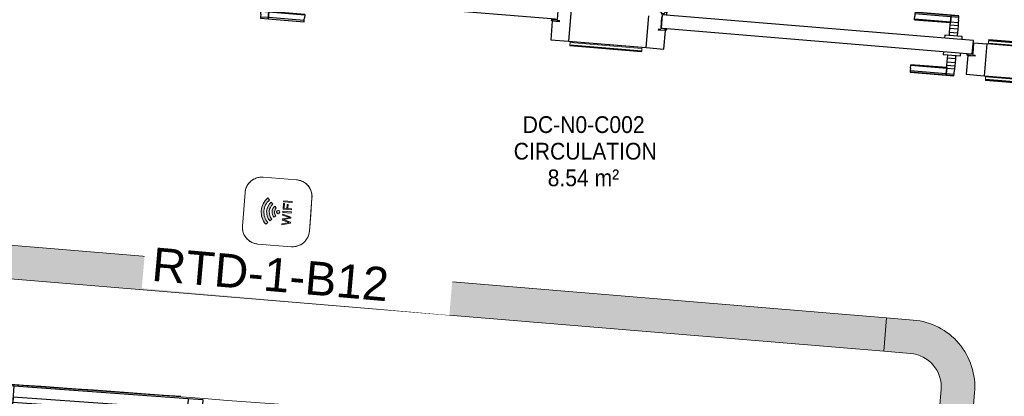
# Model space of a CAD drawing. Header units: millimetres. Extents: x -2845 to 74565, y -36590 to 13748.
# Tile 43 of 82: x 41041 to 43974, y -20704 to -19581. Entities that reach past the tile are written whole.
import ezdxf

# ---------------------------------------------------------------- set-up
doc = ezdxf.new("R2010")
doc.units = ezdxf.units.MM
for name, color, linetype, lineweight in [('A-DETL-GENF', 7, 'Continuous', 18), ('A-DOOR', 7, 'Continuous', 25), ('A-FLOR', 7, 'Continuous', 25), ('A-FLOR-HRAL', 7, 'Continuous', 18), ('A-GLAZ', 7, 'Continuous', 25), ('A-WALL', 7, 'Continuous', 25), ('CHEMIN DE CABLE ELE', 7, 'Continuous', 18), ('ESPACE', 7, 'Continuous', 30), ('INSTAL ELECTRIQUE', 7, 'Continuous', 18), ('Q-SPCQ', 7, 'Continuous', 18)]:
    doc.layers.add(name, color=color, linetype=linetype, lineweight=lineweight)
doc.styles.add('Arial', font='arial.ttf', dxfattribs={"height": 100})
doc.styles.add('Arial_3', font='arial.ttf', dxfattribs={"width": 0.9, "height": 50})

# ---------------------------------------------------------------- blocks, each defined once
blk = doc.blocks.new('PRT_SIMPLE_HUI_58x68x48 - PRT_BOIS_1V_930x2040x40-V2-2021_015_1111_DCE_1_50_N0 FINI_CFA_DIS')
at = {"layer": 'A-DETL-GENF', "lineweight": 25}
h = blk.add_hatch(color=256, dxfattribs=at)
h.paths.add_polyline_path([(-483.8, -9.7), (-485.1, -11.7), (-496.1, -13.2), (-500.5, -13.6), (-500.5, -14.5), (-495.9, -14.5), (-483.8, -12.8), (-483.8, -10.5)])
h.paths.add_polyline_path([(-508.5, -8), (-508.5, -11.5), (-502, -11.5), (-502.1, -10.2), (-505.2, -10.2), (-505.2, -9.3), (-488.4, -9.4), (-485.1, -10.6), (-483.8, -9.7), (-489.6, -8), (-505.4, -8)])
h = blk.add_hatch(color=256, dxfattribs=at)
h.paths.add_polyline_path([(413.8, -9.7), (413.8, -12.8), (426.2, -14.5), (430.5, -14.1), (430.4, -13.2), (425.9, -13.2), (415.1, -11.7), (414.4, -10.7)])
h.paths.add_polyline_path([(418.5, -8), (413.8, -9.7), (415.1, -10.6), (418.7, -9.3), (435.2, -9.3), (435.2, -10.2), (432, -10.5), (432, -11.5), (438.5, -11.5), (438.5, -8), (418.6, -8)])
at = {"layer": 'A-DETL-GENF'}
for p, q in [((-488.5, -8), (-508.5, -8)), ((-508.5, -8), (-508.5, -11.5)), ((-508.5, -11.5), (-502, -11.5)), ((-505.2, -10.2), (-505.2, -9.3)), ((-505.2, -9.3), (-488.7, -9.3)), ((-502, -10.2), (-505.2, -10.2)), ((-502, -11.5), (-502, -10.2)), ((-496.1, -13.2), (-500.5, -13.2)), ((-500.5, -13.2), (-500.5, -14.5)), ((-500.5, -14.5), (-496, -14.5)), ((-485.1, -11.7), (-496.1, -13.2)), ((-496, -14.5), (-483.8, -12.8)), ((-488.7, -9.3), (-485.1, -10.6)), ((-483.8, -9.7), (-488.5, -8)), ((-485.1, -10.6), (-485.1, -11.7)), ((-483.8, -12.8), (-483.8, -9.7)), ((418.5, -8), (413.8, -9.7)), ((413.8, -9.7), (413.8, -12.8)), ((413.8, -12.8), (426, -14.5)), ((415.1, -10.6), (418.7, -9.3)), ((415.1, -11.7), (415.1, -10.6)), ((426.1, -13.2), (415.1, -11.7)), ((438.5, -8), (418.5, -8)), ((418.7, -9.3), (435.2, -9.3)), ((426, -14.5), (430.5, -14.5)), ((430.5, -13.2), (426.1, -13.2)), ((430.5, -14.5), (430.5, -13.2)), ((435.2, -10.2), (432, -10.2)), ((432, -10.2), (432, -11.5)), ((432, -11.5), (438.5, -11.5)), ((435.2, -9.3), (435.2, -10.2)), ((438.5, -11.5), (438.5, -8))]:
    blk.add_line(p, q, dxfattribs=at)
at = {"layer": 'A-DOOR'}
for p, q in [((-427.1, 55), (-450.6, 55)), ((-450.6, 55), (-450.6, 54.5)), ((-450.6, 54.5), (-450.6, 50.4)), ((-427.1, 54.5), (-450.6, 54.5)), ((-450.6, 50.4), (-450.6, 43.3)), ((-427.1, 50.4), (-450.6, 50.4)), ((-450.6, 34), (-450.6, 43.3)), ((-450.6, 25.6), (-450.6, 34)), ((-427.1, 34), (-450.6, 34)), ((-319.6, 55), (-427.1, 55)), ((-427.1, 55), (-427.1, 54.5)), ((-427.1, 54.5), (-427.1, 55)), ((-427.1, 54.5), (-427.1, 50.4)), ((-319.6, 54.5), (-427.1, 54.5)), ((-427.1, 50.4), (-427.1, 54.5)), ((-427.1, 50.4), (-427.1, 43.3)), ((-319.6, 50.4), (-427.1, 50.4)), ((-427.1, 43.3), (-427.1, 50.4)), ((-427.1, 34), (-427.1, 43.3)), ((-427.1, 43.3), (-427.1, 34)), ((-427.1, 32.8), (-427.1, 34)), ((-319.6, 34), (-427.1, 34)), ((-427.1, 34), (-427.1, 25.6)), ((-427.1, 32.8), (-319.6, 32.8)), ((-319.6, 54.5), (-319.6, 55)), ((-319.6, 50.4), (-319.6, 54.5)), ((-319.6, 43.3), (-319.6, 50.4)), ((-319.6, 43.3), (-319.6, 34)), ((-319.6, 34), (-319.6, 32.8)), ((-450.6, 15.2), (-450.6, 25.6)), ((-427.1, 25.6), (-450.6, 25.6)), ((-450.6, 4.4), (-450.6, 15.2)), ((-427.1, 15.2), (-450.6, 15.2)), ((-450.6, -4), (-450.6, 4.4)), ((-450.6, 4.4), (-427.1, 4.4)), ((-427.1, 25.6), (-427.1, 15.2)), ((-427.1, 15.2), (-427.1, 4.4)), ((-427.1, 4.4), (-427.1, -4)), ((-499.5, -14.5), (-499.5, -54.5)), ((426, -14.5), (-496, -14.5)), ((-465.6, -5.5), (-465.6, -14.5)), ((-413.4, -5.5), (-465.6, -5.5)), ((-450.6, -4), (-450.6, -5)), ((-450.6, -5), (-427.1, -5)), ((-427.1, -5), (-427.1, -4)), ((-413.4, -14.5), (-413.4, -5.5)), ((430.5, -54.5), (430.5, -14.5)), ((-499.5, -54.5), (430.5, -54.5)), ((-465.6, -54.5), (-465.6, -63.5)), ((-413.4, -63.5), (-413.4, -54.5)), ((417, -54.5), (417, -977.5)), ((-465.6, -63.5), (-413.4, -63.5)), ((-427.1, -64), (-450.6, -64)), ((-450.6, -64), (-450.6, -65)), ((-450.6, -73.4), (-450.6, -65)), ((-450.6, -84.2), (-450.6, -73.4)), ((-427.1, -73.4), (-450.6, -73.4)), ((-450.6, -94.6), (-450.6, -84.2)), ((-450.6, -84.2), (-427.1, -84.2)), ((-427.1, -65), (-427.1, -64)), ((-427.1, -65), (-427.1, -73.4)), ((-427.1, -73.4), (-427.1, -84.2)), ((-427.1, -84.2), (-427.1, -94.6)), ((-450.6, -103), (-450.6, -94.6)), ((-450.6, -94.6), (-427.1, -94.6)), ((-450.6, -112.3), (-450.6, -103)), ((-450.6, -103), (-427.1, -103)), ((-450.6, -112.3), (-450.6, -119.4)), ((-427.1, -94.6), (-427.1, -103)), ((-427.1, -103), (-427.1, -101.8)), ((-319.6, -101.8), (-427.1, -101.8)), ((-427.1, -112.3), (-427.1, -103)), ((-427.1, -103), (-319.6, -103)), ((-427.1, -103), (-427.1, -112.3)), ((-427.1, -112.3), (-427.1, -119.4)), ((-427.1, -119.4), (-427.1, -112.3)), ((-319.6, -101.8), (-319.6, -103)), ((-319.6, -103), (-319.6, -112.3)), ((-319.6, -119.4), (-319.6, -112.3)), ((-450.6, -119.4), (-450.6, -123.5)), ((-450.6, -119.4), (-427.1, -119.4)), ((-450.6, -123.5), (-450.6, -124)), ((-450.6, -123.5), (-427.1, -123.5)), ((-450.6, -124), (-427.1, -124)), ((-427.1, -119.4), (-427.1, -123.5)), ((-427.1, -119.4), (-319.6, -119.4)), ((-427.1, -123.5), (-427.1, -119.4)), ((-427.1, -123.5), (-427.1, -124)), ((-427.1, -123.5), (-319.6, -123.5)), ((-427.1, -124), (-427.1, -123.5)), ((-427.1, -124), (-319.6, -124)), ((-319.6, -123.5), (-319.6, -119.4)), ((-319.6, -124), (-319.6, -123.5))]:
    blk.add_line(p, q, dxfattribs=at)
for radius, start, end in [(7.5, 360, 180), (9.12, 111.9887, 120), (7.5, 60, 120), (9.12, 60, 68.0113), (9.12, 155.8208, 180), (9.12, 180, 204.1792), (7.5, 180, 360), (7.5, 180, 240), (7.5, 135, 165), (9.12, 240, 248.0113), (7.5, 270, 0), (7.5, 0, 30), (9.12, 0, 24.1792)]:
    blk.add_arc((429, -65.5), radius, start, end, dxfattribs=at)
at = {"layer": 'Q-SPCQ'}
for p, q in [((430.5, -54.5), (403.5, -54.5)), ((430.5, -40.5), (430.5, -54.5))]:
    blk.add_line(p, q, dxfattribs=at)
blk = doc.blocks.new('PRT_SIMPLE_HUI_58x68x48 - PRT_BOIS_1V_930x2040x40-552385-2021_015_1111_DCE_1_50_N0 FINI_CFA_DIS')
at = {"layer": 'A-DETL-GENF', "lineweight": 25}
h = blk.add_hatch(color=256, dxfattribs=at)
h.paths.add_polyline_path([(-483.8, 9.7), (-483.8, 12.8), (-496.2, 14.5), (-500.5, 14.1), (-500.4, 13.2), (-495.9, 13.2), (-485.1, 11.7), (-484.4, 10.7)])
h.paths.add_polyline_path([(-488.5, 8), (-483.8, 9.7), (-485.1, 10.6), (-488.7, 9.3), (-505.2, 9.3), (-505.2, 10.2), (-502, 10.5), (-502, 11.5), (-508.5, 11.5), (-508.5, 8), (-488.6, 8)])
h = blk.add_hatch(color=256, dxfattribs=at)
h.paths.add_polyline_path([(413.8, 9.7), (415.1, 11.7), (426.1, 13.2), (430.5, 13.6), (430.5, 14.5), (424.9, 14.3), (413.8, 12.8), (413.8, 10.5)])
h.paths.add_polyline_path([(438.5, 8), (438.5, 11.5), (432, 11.5), (432.1, 10.2), (435.2, 10.2), (435.2, 9.3), (418.4, 9.4), (415.1, 10.6), (413.8, 9.7), (419.6, 8), (435.4, 8)])
at = {"layer": 'A-DETL-GENF'}
for p, q in [((-508.5, 11.5), (-502, 11.5)), ((-508.5, 8), (-508.5, 11.5)), ((-488.5, 8), (-508.5, 8)), ((-505.2, 10.2), (-505.2, 9.3)), ((-502, 10.2), (-505.2, 10.2)), ((-505.2, 9.3), (-488.7, 9.3)), ((-502, 11.5), (-502, 10.2)), ((-500.5, 14.5), (-496, 14.5)), ((-500.5, 13.2), (-500.5, 14.5)), ((-496.1, 13.2), (-500.5, 13.2)), ((-485.1, 11.7), (-496.1, 13.2)), ((-496, 14.5), (-483.8, 12.8)), ((-488.7, 9.3), (-485.1, 10.6)), ((-483.8, 9.7), (-488.5, 8)), ((-485.1, 10.6), (-485.1, 11.7)), ((-483.8, 12.8), (-483.8, 9.7)), ((413.8, 12.8), (426, 14.5)), ((413.8, 9.7), (413.8, 12.8)), ((418.5, 8), (413.8, 9.7)), ((426.1, 13.2), (415.1, 11.7)), ((415.1, 11.7), (415.1, 10.6)), ((415.1, 10.6), (418.7, 9.3)), ((438.5, 8), (418.5, 8)), ((418.7, 9.3), (435.2, 9.3)), ((426, 14.5), (430.5, 14.5)), ((430.5, 13.2), (426.1, 13.2)), ((430.5, 14.5), (430.5, 13.2)), ((432, 11.5), (438.5, 11.5)), ((432, 10.2), (432, 11.5)), ((435.2, 10.2), (432, 10.2)), ((435.2, 9.3), (435.2, 10.2)), ((438.5, 11.5), (438.5, 8))]:
    blk.add_line(p, q, dxfattribs=at)
at = {"layer": 'A-DOOR'}
for p, q in [((417, 54.5), (417, 977.5)), ((-427.1, 124), (-450.6, 124)), ((-450.6, 124), (-450.6, 123.5)), ((-450.6, 123.5), (-450.6, 119.4)), ((-427.1, 123.5), (-450.6, 123.5)), ((-450.6, 119.4), (-450.6, 112.3)), ((-427.1, 119.4), (-450.6, 119.4)), ((-319.6, 124), (-427.1, 124)), ((-427.1, 124), (-427.1, 123.5)), ((-427.1, 123.5), (-427.1, 124)), ((-427.1, 123.5), (-427.1, 119.4)), ((-319.6, 123.5), (-427.1, 123.5)), ((-427.1, 119.4), (-427.1, 123.5)), ((-427.1, 119.4), (-427.1, 112.3)), ((-319.6, 119.4), (-427.1, 119.4)), ((-427.1, 112.3), (-427.1, 119.4)), ((-319.6, 123.5), (-319.6, 124)), ((-319.6, 119.4), (-319.6, 123.5)), ((-319.6, 112.3), (-319.6, 119.4)), ((-450.6, 103), (-450.6, 112.3)), ((-450.6, 94.6), (-450.6, 103)), ((-427.1, 103), (-450.6, 103)), ((-450.6, 84.2), (-450.6, 94.6)), ((-427.1, 94.6), (-450.6, 94.6)), ((-427.1, 103), (-427.1, 112.3)), ((-427.1, 112.3), (-427.1, 103)), ((-427.1, 101.8), (-427.1, 103)), ((-319.6, 103), (-427.1, 103)), ((-427.1, 103), (-427.1, 94.6)), ((-427.1, 101.8), (-319.6, 101.8)), ((-427.1, 94.6), (-427.1, 84.2)), ((-319.6, 112.3), (-319.6, 103)), ((-319.6, 103), (-319.6, 101.8)), ((-465.6, 63.5), (-465.6, 54.5)), ((-413.4, 63.5), (-465.6, 63.5)), ((-450.6, 73.4), (-450.6, 84.2)), ((-427.1, 84.2), (-450.6, 84.2)), ((-450.6, 65), (-450.6, 73.4)), ((-450.6, 73.4), (-427.1, 73.4)), ((-450.6, 65), (-450.6, 64)), ((-450.6, 64), (-427.1, 64)), ((-427.1, 84.2), (-427.1, 73.4)), ((-427.1, 73.4), (-427.1, 65)), ((-427.1, 64), (-427.1, 65)), ((-413.4, 54.5), (-413.4, 63.5)), ((-499.5, 54.5), (430.5, 54.5)), ((-499.5, 14.5), (-499.5, 54.5)), ((430.5, 54.5), (430.5, 14.5)), ((426, 14.5), (-496, 14.5)), ((-465.6, 14.5), (-465.6, 5.5)), ((-465.6, 5.5), (-413.4, 5.5)), ((-427.1, 5), (-450.6, 5)), ((-450.6, 5), (-450.6, 4)), ((-450.6, -4.4), (-450.6, 4)), ((-427.1, 4), (-427.1, 5)), ((-427.1, 4), (-427.1, -4.4)), ((-413.4, 5.5), (-413.4, 14.5)), ((-450.6, -15.2), (-450.6, -4.4)), ((-427.1, -4.4), (-450.6, -4.4)), ((-450.6, -25.6), (-450.6, -15.2)), ((-450.6, -15.2), (-427.1, -15.2)), ((-450.6, -34), (-450.6, -25.6)), ((-450.6, -25.6), (-427.1, -25.6)), ((-427.1, -4.4), (-427.1, -15.2)), ((-427.1, -15.2), (-427.1, -25.6)), ((-427.1, -25.6), (-427.1, -34)), ((-450.6, -43.3), (-450.6, -34)), ((-450.6, -34), (-427.1, -34)), ((-450.6, -43.3), (-450.6, -50.4)), ((-450.6, -50.4), (-450.6, -54.5)), ((-450.6, -50.4), (-427.1, -50.4)), ((-450.6, -54.5), (-450.6, -55)), ((-450.6, -54.5), (-427.1, -54.5)), ((-450.6, -55), (-427.1, -55)), ((-427.1, -34), (-427.1, -32.8)), ((-319.6, -32.8), (-427.1, -32.8)), ((-427.1, -43.3), (-427.1, -34)), ((-427.1, -34), (-319.6, -34)), ((-427.1, -34), (-427.1, -43.3)), ((-427.1, -43.3), (-427.1, -50.4)), ((-427.1, -50.4), (-427.1, -43.3)), ((-427.1, -50.4), (-427.1, -54.5)), ((-427.1, -50.4), (-319.6, -50.4)), ((-427.1, -54.5), (-427.1, -50.4)), ((-427.1, -54.5), (-427.1, -55)), ((-427.1, -54.5), (-319.6, -54.5)), ((-427.1, -55), (-427.1, -54.5)), ((-427.1, -55), (-319.6, -55)), ((-319.6, -32.8), (-319.6, -34)), ((-319.6, -34), (-319.6, -43.3)), ((-319.6, -50.4), (-319.6, -43.3)), ((-319.6, -54.5), (-319.6, -50.4)), ((-319.6, -55), (-319.6, -54.5))]:
    blk.add_line(p, q, dxfattribs=at)
for radius, start, end in [(9.12, 155.8208, 180), (9.12, 180, 204.1792), (7.5, 360, 180), (7.5, 120, 180), (7.5, 180, 360), (7.5, 195, 225), (9.12, 111.9887, 120), (7.5, 240, 300), (7.5, 61.773, 90), (7.5, 0, 60), (7.5, 330, 0), (9.12, 335.8208, 0), (9.12, 240, 248.0113), (9.12, 291.9887, 300)]:
    blk.add_arc((429, 65.5), radius, start, end, dxfattribs=at)
at = {"layer": 'Q-SPCQ'}
for p, q in [((430.5, 54.5), (403.5, 54.5)), ((430.5, 40.5), (430.5, 54.5))]:
    blk.add_line(p, q, dxfattribs=at)
blk = doc.blocks.new('XXX_VIDE FENETRE - 590-389517-2021_015_1111_DCE_1_50_N0 FINI_CFA_DIS')
at = {"layer": 'A-GLAZ'}
for p, q in [((-305.1, 0), (-305.1, -100)), ((-295.1, 0), (-305.1, 0)), ((295.1, 0), (-295.1, 0)), ((-295.1, -100), (-295.1, 0)), ((305.1, 0), (295.1, 0)), ((295.1, 0), (295.1, -100)), ((305.1, -100), (305.1, 0)), ((-305.1, -100), (-295.1, -100)), ((-260.1, -100), (-305.1, -100)), ((-305.1, -100), (-305.1, -167.5)), ((-260.1, -167.5), (-260.1, -100)), ((260.1, -100), (-260.1, -100)), ((260.1, -100), (260.1, -167.5)), ((305.1, -100), (260.1, -100)), ((295.1, -100), (305.1, -100)), ((305.1, -167.5), (305.1, -100)), ((-305.1, -167.5), (-260.1, -167.5)), ((-260.1, -167.5), (260.1, -167.5)), ((260.1, -167.5), (305.1, -167.5))]:
    blk.add_line(p, q, dxfattribs=at)
at = {"layer": 'A-GLAZ', "color": 173, "true_color": 0x5c63b1}
for p, q in [((260.1, -120), (-260.1, -120)), ((-260.1, -120), (-260.1, -135)), ((-260.1, -135), (260.1, -135)), ((260.1, -135), (260.1, -120))]:
    blk.add_line(p, q, dxfattribs=at)
blk = doc.blocks.new('Garde-corps - Garde-corps-505843-2021_015_1111_DCE_1_50_N0 FINI_CFA_DIS')
at = {"layer": 'A-FLOR-HRAL'}
for p, q in [((-9242.3, -19651.1), (-9242.5, -19654.1)), ((-9242.3, -19651.1), (-9241.7, -19644)), ((-7704.1, -19778.7), (-9242.3, -19651.1)), ((-9241.7, -19644), (-9241.5, -19642.2)), ((-7710.4, -19771), (-9241.7, -19644)), ((-9241.4, -19640.6), (-9241.5, -19642.2)), ((-7712, -19769.1), (-9241.5, -19642.2)), ((-7713.5, -19767.3), (-9241.4, -19640.6))]:
    blk.add_line(p, q, dxfattribs=at)
blk = doc.blocks.new('Garde-corps - Garde-corps-507494-2021_015_1111_DCE_1_50_N0 FINI_CFA_DIS')
at = {"layer": 'A-FLOR-HRAL'}
for p, q in [((-10489.4, -19656.1), (-10488.8, -19649)), ((-10488.6, -19646), (-10488.8, -19649)), ((-10488.8, -19649), (-10274.9, -19666.8)), ((-10489.6, -19657.9), (-10489.7, -19659.5)), ((-10489.7, -19659.5), (-10275.8, -19677.2)), ((-10489.6, -19657.9), (-10489.4, -19656.1)), ((-10489.6, -19657.9), (-10275.7, -19675.6)), ((-10489.4, -19656.1), (-10275.5, -19673.9)), ((-10275.8, -19677.2), (-10275.7, -19675.6)), ((-10275.5, -19673.9), (-10275.7, -19675.6)), ((-10274.9, -19666.8), (-10275.5, -19673.9)), ((-10274.9, -19666.8), (-10274.7, -19663.8))]:
    blk.add_line(p, q, dxfattribs=at)
blk = doc.blocks.new('Garde-corps - Garde-corps-507583-2021_015_1111_DCE_1_50_N0 FINI_CFA_DIS')
at = {"layer": 'A-FLOR-HRAL'}
for p, q in [((-9251.3, -19760.6), (-9251.5, -19762.2)), ((-9251.5, -19762.2), (-7726.7, -19888.7)), ((-9251.3, -19760.6), (-9251.2, -19758.8)), ((-9251.3, -19760.6), (-7724.9, -19887.2)), ((-9251.2, -19758.8), (-9250.6, -19751.7)), ((-9251.2, -19758.8), (-7723, -19885.6)), ((-9250.4, -19748.7), (-9250.6, -19751.7)), ((-9250.6, -19751.7), (-7715.2, -19879.1)), ((-7726.7, -19888.7), (-7843.1, -21012.6)), ((-7724.9, -19887.2), (-7841.6, -21014.4)), ((-7723, -19885.6), (-7840.1, -21016.2)), ((-7715.2, -19879.1), (-7833.7, -21023.9)), ((-7711.9, -19876.3), (-7831, -21027.2)), ((-7715.2, -19879.1), (-7723, -19885.6)), ((-8634.5, -20946.9), (-8679.7, -21491.8)), ((-8633, -20948.7), (-8678, -21490.3)), ((-8631.4, -20950.6), (-8676.1, -21488.8)), ((-7843.1, -21012.6), (-8634.5, -20946.9)), ((-7841.6, -21014.4), (-8633, -20948.7)), ((-7840.1, -21016.2), (-8631.4, -20950.6)), ((-8631.4, -20950.6), (-8628.2, -20954.4)), ((-7833.7, -21023.9), (-8578.4, -20962.2)), ((-8628.8, -21004.8), (-8664.5, -21435.6)), ((-8625.6, -21002.1), (-8661.8, -21438.9)), ((-7833.7, -21023.9), (-7840.1, -21016.2)), ((-8679.7, -21491.8), (-7578.3, -21611.1)), ((-8678, -21490.3), (-7579.8, -21609.3)), ((-8672.8, -21486), (-8676.1, -21488.8)), ((-8676.1, -21488.8), (-7581.3, -21607.3)), ((-8623.3, -21484.3), (-7590.3, -21596.2)), ((-8620.5, -21487.6), (-7587.6, -21599.5)), ((-7587.6, -21599.5), (-7578.9, -21519)), ((-7578.9, -21519), (-7581.9, -21518.7)), ((-7581.3, -21607.3), (-7571.8, -21519.8)), ((-7579.8, -21609.3), (-7570.1, -21520)), ((-7578.9, -21519), (-7571.8, -21519.8)), ((-7578.3, -21611.1), (-7568.5, -21520.1)), ((-7571.8, -21519.8), (-7570.1, -21520)), ((-7568.5, -21520.1), (-7570.1, -21520)), ((-7590.3, -21596.2), (-7590.2, -21594.8)), ((-7581.3, -21607.3), (-7587.6, -21599.5))]:
    blk.add_line(p, q, dxfattribs=at)
for points, knots in [([(-7724.9, -19887.2), (-7725, -19887.2), (-7725.1, -19887.3), (-7725.2, -19887.4), (-7725.4, -19887.5), (-7725.5, -19887.6), (-7725.6, -19887.8), (-7725.8, -19887.9), (-7725.9, -19888), (-7726, -19888.1), (-7726.1, -19888.2), (-7726.3, -19888.3), (-7726.4, -19888.4), (-7726.6, -19888.5), (-7726.7, -19888.6), (-7726.7, -19888.7), (-7726.7, -19888.7)], [0, 0, 0, 0, 0.1, 0.15, 0.2, 0.25, 0.3, 0.35, 0.4, 0.45, 0.5, 0.55, 0.625, 0.7, 0.8, 0.9, 0.9, 0.9, 0.9]), ([(-7711.9, -19876.3), (-7712.1, -19876.6), (-7712.6, -19876.9), (-7713.1, -19877.4), (-7713.4, -19877.7), (-7713.7, -19877.9), (-7713.9, -19878.1), (-7714.1, -19878.2), (-7714.3, -19878.4), (-7714.5, -19878.6), (-7714.7, -19878.7), (-7714.9, -19878.9), (-7715.1, -19879), (-7715.2, -19879.1), (-7715.2, -19879.1)], [0, 0, 0, 0, 0.166667, 0.25, 0.333333, 0.375, 0.416667, 0.5, 0.541667, 0.583333, 0.666667, 0.75, 0.833333, 1, 1, 1, 1]), ([(-8634.5, -20946.9), (-8634.5, -20947), (-8634.5, -20947), (-8634.3, -20947.2), (-8634.2, -20947.4), (-8634.1, -20947.5), (-8634, -20947.6), (-8633.9, -20947.8), (-8633.7, -20947.9), (-8633.6, -20948), (-8633.5, -20948.2), (-8633.4, -20948.3), (-8633.3, -20948.4), (-8633.2, -20948.6), (-8633.1, -20948.7), (-8633, -20948.7)], [-0.9, -0.9, -0.9, -0.9, -0.75, -0.65, -0.55, -0.5, -0.45, -0.4, -0.35, -0.3, -0.25, -0.2, -0.15, -0.1, 0, 0, 0, 0]), ([(-7841.6, -21014.4), (-7841.7, -21014.3), (-7841.8, -21014.2), (-7841.9, -21014.1), (-7842, -21013.9), (-7842.1, -21013.8), (-7842.2, -21013.7), (-7842.3, -21013.5), (-7842.4, -21013.4), (-7842.5, -21013.3), (-7842.6, -21013.2), (-7842.7, -21013), (-7842.9, -21012.9), (-7843, -21012.7), (-7843.1, -21012.6), (-7843.1, -21012.6), (-7843.1, -21012.6)], [0, 0, 0, 0, 0.1, 0.15, 0.2, 0.25, 0.3, 0.35, 0.4, 0.45, 0.5, 0.55, 0.625, 0.7, 0.8, 0.9, 0.9, 0.9, 0.9]), ([(-7831, -21027.2), (-7831.3, -21026.9), (-7831.6, -21026.4), (-7832, -21025.9), (-7832.3, -21025.6), (-7832.5, -21025.4), (-7832.7, -21025.1), (-7832.9, -21024.9), (-7833, -21024.7), (-7833.2, -21024.5), (-7833.3, -21024.3), (-7833.5, -21024.2), (-7833.7, -21024), (-7833.7, -21023.9), (-7833.7, -21023.9)], [0, 0, 0, 0, 0.166667, 0.25, 0.333333, 0.375, 0.416667, 0.5, 0.541667, 0.583333, 0.666667, 0.75, 0.833333, 1, 1, 1, 1]), ([(-8678, -21490.3), (-8678, -21490.4), (-8678.1, -21490.4), (-8678.3, -21490.6), (-8678.4, -21490.7), (-8678.5, -21490.8), (-8678.7, -21490.9), (-8678.8, -21491), (-8678.9, -21491.1), (-8679, -21491.2), (-8679.2, -21491.3), (-8679.3, -21491.4), (-8679.4, -21491.5), (-8679.6, -21491.6), (-8679.7, -21491.7), (-8679.7, -21491.8), (-8679.7, -21491.8)], [0, 0, 0, 0, 0.1, 0.15, 0.2, 0.25, 0.3, 0.35, 0.4, 0.45, 0.5, 0.55, 0.625, 0.7, 0.8, 0.9, 0.9, 0.9, 0.9]), ([(-7590.3, -21596.2), (-7590.1, -21596.5), (-7589.7, -21596.9), (-7589.3, -21597.4), (-7589, -21597.8), (-7588.8, -21598), (-7588.6, -21598.2), (-7588.5, -21598.5), (-7588.3, -21598.7), (-7588.2, -21598.8), (-7588, -21599), (-7587.8, -21599.2), (-7587.7, -21599.4), (-7587.6, -21599.5), (-7587.6, -21599.5)], [0, 0, 0, 0, 0.166667, 0.25, 0.333333, 0.375, 0.416667, 0.5, 0.541667, 0.583333, 0.666667, 0.75, 0.833333, 1, 1, 1, 1]), ([(-7578.3, -21611.1), (-7578.3, -21611.1), (-7578.4, -21611), (-7578.5, -21610.8), (-7578.7, -21610.6), (-7578.8, -21610.5), (-7578.9, -21610.4), (-7579, -21610.2), (-7579.1, -21610.1), (-7579.2, -21610), (-7579.3, -21609.8), (-7579.4, -21609.7), (-7579.5, -21609.6), (-7579.7, -21609.4), (-7579.7, -21609.3), (-7579.8, -21609.3)], [-0.9, -0.9, -0.9, -0.9, -0.75, -0.65, -0.55, -0.5, -0.45, -0.4, -0.35, -0.3, -0.25, -0.2, -0.15, -0.1, 0, 0, 0, 0])]:
    blk.add_open_spline(points, degree=3, knots=knots, dxfattribs=at)
blk = doc.blocks.new('Garde-corps - Garde-corps-508221-2021_015_1111_DCE_1_50_N0 FINI_CFA_DIS')
at = {"layer": 'A-FLOR-HRAL'}
for radius, start, end in [(130446.8, 85.301593, 87.259515), (130448.6, 85.791063, 87.258723)]:
    blk.add_arc((-21222.6, -150801), radius, start, end, dxfattribs=at)
blk = doc.blocks.new('B02_ARC_rvt-1-2021_015_1111_DCE_1_50_N0 FINI_CFA_DIS')
at = {"layer": 'A-FLOR'}
for p, q in [((-10541.8, -19585.4), (-10546.4, -19641.2)), ((-10541.5, -19582), (-10541.7, -19584)), ((-10216.1, -19573.3), (-10218.9, -19606.2)), ((-10218.9, -19606.2), (-10217.4, -19606.3)), ((-10209.1, -19669.2), (-10204.4, -19613.4)), ((-10204.3, -19612), (-10204.1, -19610)), ((-10204, -19608.7), (-10203.9, -19607.4)), ((-10546.4, -19641.2), (-10493.2, -19645.6)), ((-9288.1, -19683.4), (-9285.4, -19650.5)), ((-9285.4, -19650.5), (-9247.1, -19653.7)), ((-10262.2, -19664.8), (-10209.1, -19669.2)), ((-9303.2, -19684.7), (-9303.4, -19686.7)), ((-9303, -19682.2), (-9303.1, -19683.4)), ((-9289.6, -19683.3), (-9288.1, -19683.4)), ((-9303.5, -19688.1), (-9308.2, -19743.9)), ((-9308.2, -19743.9), (-9255, -19748.3))]:
    blk.add_line(p, q, dxfattribs=at)
at = {"layer": 'A-WALL'}
for p, q in [((-10485.4, -19551), (-10493.2, -19645.6)), ((-10262.2, -19664.8), (-10254.4, -19570.1)), ((-10493.2, -19645.6), (-10262.2, -19664.8)), ((-9247.1, -19653.7), (-9255, -19748.4)), ((-7701.4, -19781.9), (-9247.1, -19653.7)), ((-9255, -19748.4), (-7711.2, -19876.4))]:
    blk.add_line(p, q, dxfattribs=at)
at = {"layer": 'A-DOOR', "lineweight": 18}
for name, p, rotation in [('PRT_SIMPLE_HUI_58x68x48 - PRT_BOIS_1V_930x2040x40-552385-2021_015_1111_DCE_1_50_N0 FINI_CFA_DIS', (-10958, -19559.4), 355.258613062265), ('PRT_SIMPLE_HUI_58x68x48 - PRT_BOIS_1V_930x2040x40-V2-2021_015_1111_DCE_1_50_N0 FINI_CFA_DIS', (-9789.6, -19656.4), 175.2586130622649)]:
    blk.add_blockref(name, p, dxfattribs=dict(at, rotation=rotation))
at = {"layer": 'A-FLOR-HRAL', "lineweight": 18}
for name in ['Garde-corps - Garde-corps-505843-2021_015_1111_DCE_1_50_N0 FINI_CFA_DIS', 'Garde-corps - Garde-corps-507494-2021_015_1111_DCE_1_50_N0 FINI_CFA_DIS', 'Garde-corps - Garde-corps-507583-2021_015_1111_DCE_1_50_N0 FINI_CFA_DIS', 'Garde-corps - Garde-corps-508221-2021_015_1111_DCE_1_50_N0 FINI_CFA_DIS']:
    blk.add_blockref(name, (0, 0), dxfattribs=at)
at = {"layer": 'A-GLAZ', "lineweight": 18, "rotation": 175.8980836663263}
blk.add_blockref('XXX_VIDE FENETRE - 590-389517-2021_015_1111_DCE_1_50_N0 FINI_CFA_DIS', (-11898.2, -20859.9), dxfattribs=at)
blk = doc.blocks.new('Chemin de câbles - Courbure - Standard-4700653-2021_015_1111_DCE_1_50_N0 FINI_CFA_DIS')
at = {"layer": 'CHEMIN DE CABLE ELE', "true_color": 0x71cc51}
blk.add_hatch(color=93, dxfattribs=at).paths.add_polyline_path([(-230, -50), (-150, -50), (-105.5, -45), (-63.2, -30.2), (-25.3, -6.4), (6.4, 25.3), (30.2, 63.2), (45, 105.5), (50, 150), (50, 230), (-50, 230), (-50, 150), (-54.9, 119.1), (-69.1, 91.2), (-91.2, 69.1), (-119.1, 54.9), (-150, 50), (-230, 50), (-230, 2.2)])
at = {"layer": 'CHEMIN DE CABLE ELE', "color": 8, "true_color": 0x808080}
for p, q in [((50, 230), (-50, 230)), ((-50, 230), (-50, 150)), ((50, 150), (50, 230)), ((-230, -50), (-230, 50)), ((-230, 50), (-150, 50)), ((-150, -50), (-230, -50))]:
    blk.add_line(p, q, dxfattribs=at)
for radius in [200, 100]:
    blk.add_arc((-150, 150), radius, 270, 0.0076, dxfattribs=at)
blk = doc.blocks.new('613_BORNE WIFI GENERIQUE - 613_BORNE WIFI GENERIQUE-V27-2021_015_1111_DCE_1_50_N0 FINI_CFA_DIS')
at = {"layer": 'A-DETL-GENF'}
h = blk.add_hatch(color=256, dxfattribs=at)
h.paths.add_polyline_path([(39.3, 31.3), (33.7, 25.7), (26.5, 31.6), (18.2, 36), (9.3, 38.8), (-2.3, 39.5), (-9.3, 38.8), (-18.2, 36), (-26.5, 31.6), (-33.7, 25.7), (-39.3, 31.3), (-30.9, 38.3), (-21.3, 43.4), (-10.9, 46.6), (0, 47.7), (10.9, 46.6), (21.3, 43.4), (30.9, 38.3)])
h.paths.add_polyline_path([(28, 20), (22.3, 14.4), (17.6, 18.3), (12.1, 21.3), (6.2, 23.1), (0, 23.7), (-6.2, 23.1), (-12.1, 21.3), (-17.6, 18.3), (-22.3, 14.4), (-28, 20), (-22, 25), (-15.2, 28.7), (-7.7, 30.9), (0, 31.7), (7.7, 30.9), (15.2, 28.7), (22, 25)])
h.paths.add_polyline_path([(16.7, 8.7), (11.6, 3.6), (8.1, 5.9), (4.1, 7.2), (0, 7.7), (-4.8, 7), (-8.1, 5.9), (-11.6, 3.6), (-16.7, 8.7), (-13.1, 11.7), (-9, 13.9), (-4.1, 15.3), (0, 15.7), (4.6, 15.2), (9, 13.9), (13.1, 11.7)])
h.paths.add_polyline_path([(5, -3), (4.8, -4.3), (3.5, -6.5), (0, -8), (-3.5, -6.5), (-5, -3), (-4.8, -1.7), (-2.5, 1.4), (0, 2), (3.5, 0.6)])
h = blk.add_hatch(color=256, dxfattribs=at)
h.paths.add_polyline_path([(37.3, -16.8), (30.7, -41.9), (27.3, -41.9), (21.1, -19.9), (15.1, -41.9), (11.9, -41.9), (4.9, -16.8), (8.3, -16.8), (13.5, -38.4), (19, -16.8), (23.1, -16.8), (28.9, -38.4), (33.9, -16.8)])
h.paths.add_polyline_path([(0, -41.9), (-3.3, -41.9), (-3.3, -16.8), (0, -16.8), (0, -33.9)])
h.paths.add_polyline_path([(-9.5, -41.9), (-12.8, -41.9), (-12.8, -30.5), (-24.6, -30.5), (-24.6, -27.5), (-12.8, -27.5), (-12.8, -19.8), (-26.4, -19.8), (-26.4, -16.8), (-9.5, -16.8), (-9.5, -33.2)])
h.paths.add_polyline_path([(-31.1, -41.9), (-34.4, -41.9), (-34.4, -16.8), (-31.1, -16.8), (-31.1, -31.5)])
for p, q in [((0, 100), (-50, 100)), ((0, 100), (50, 100)), ((-100, 50), (-100, -50)), ((-39.3, 31.3), (-33.7, 25.7)), ((-39.3, 31.3), (-33.7, 25.7)), ((33.7, 25.7), (39.3, 31.3)), ((39.3, 31.3), (33.7, 25.7)), ((100, 50), (100, -50)), ((-28, 20), (-22.3, 14.4)), ((-28, 20), (-22.3, 14.4)), ((-16.7, 8.7), (-11.6, 3.6)), ((-16.7, 8.7), (-11.6, 3.6)), ((11.6, 3.6), (16.7, 8.7)), ((16.7, 8.7), (11.6, 3.6)), ((22.3, 14.4), (28, 20)), ((28, 20), (22.3, 14.4)), ((-34.4, -16.8), (-34.4, -41.9)), ((-31.1, -16.8), (-34.4, -16.8)), ((-31.1, -16.8), (-34.4, -16.8)), ((-34.4, -16.8), (-34.4, -41.9)), ((-31.1, -41.9), (-31.1, -16.8)), ((-31.1, -41.9), (-31.1, -16.8)), ((-26.4, -16.8), (-26.4, -19.8)), ((-9.5, -16.8), (-26.4, -16.8)), ((-26.4, -19.8), (-26.4, -16.8)), ((-26.4, -16.8), (-9.5, -16.8)), ((-26.4, -19.8), (-12.8, -19.8)), ((-12.8, -19.8), (-26.4, -19.8)), ((-12.8, -27.5), (-24.6, -27.5)), ((-24.6, -27.5), (-24.6, -30.5)), ((-24.6, -30.5), (-24.6, -27.5)), ((-24.6, -27.5), (-12.8, -27.5)), ((-12.8, -19.8), (-12.8, -27.5)), ((-12.8, -27.5), (-12.8, -19.8)), ((-9.5, -41.9), (-9.5, -16.8)), ((-9.5, -16.8), (-9.5, -41.9)), ((-3.3, -16.8), (-3.3, -41.9)), ((0, -16.8), (-3.3, -16.8)), ((0, -16.8), (-3.3, -16.8)), ((-3.3, -16.8), (-3.3, -41.9)), ((0, -41.9), (0, -16.8)), ((0, -16.8), (0, -41.9)), ((8.3, -16.8), (4.9, -16.8)), ((4.9, -16.8), (11.9, -41.9)), ((8.3, -16.8), (4.9, -16.8)), ((4.9, -16.8), (11.9, -41.9)), ((13.5, -38.4), (8.3, -16.8)), ((13.5, -38.4), (8.3, -16.8)), ((19, -16.8), (13.5, -38.4)), ((19, -16.8), (13.5, -38.4)), ((15.1, -41.9), (21.1, -19.9)), ((15.1, -41.9), (21.1, -19.9)), ((23.1, -16.8), (19, -16.8)), ((23.1, -16.8), (19, -16.8)), ((21.1, -19.9), (27.3, -41.9)), ((21.1, -19.9), (27.3, -41.9)), ((28.9, -38.4), (23.1, -16.8)), ((28.9, -38.4), (23.1, -16.8)), ((33.9, -16.8), (28.9, -38.4)), ((33.9, -16.8), (28.9, -38.4)), ((30.7, -41.9), (37.3, -16.8)), ((30.7, -41.9), (37.3, -16.8)), ((37.3, -16.8), (33.9, -16.8)), ((37.3, -16.8), (33.9, -16.8)), ((-34.4, -41.9), (-31.1, -41.9)), ((-34.4, -41.9), (-31.1, -41.9)), ((-24.6, -30.5), (-12.8, -30.5)), ((-12.8, -30.5), (-24.6, -30.5)), ((-12.8, -30.5), (-12.8, -41.9)), ((-12.8, -41.9), (-12.8, -30.5)), ((-12.8, -41.9), (-9.5, -41.9)), ((-9.5, -41.9), (-12.8, -41.9)), ((-3.3, -41.9), (0, -41.9)), ((-3.3, -41.9), (0, -41.9)), ((11.9, -41.9), (15.1, -41.9)), ((11.9, -41.9), (15.1, -41.9)), ((27.3, -41.9), (30.7, -41.9)), ((27.3, -41.9), (30.7, -41.9)), ((-50, -100), (0, -100)), ((50, -100), (0, -100))]:
    blk.add_line(p, q, dxfattribs=at)
blk.add_circle((0, -3), 5, dxfattribs=at)
for centre, radius, start, end in [((-50, 50), 50, 90, 180), ((50, 50), 50, 360, 90), ((0, -7.8), 55.5, 90, 135.141), ((0, -7.8), 55.5, 90, 135.141), ((0, -7.8), 47.5, 90, 135.1546), ((0, -7.8), 47.5, 90, 135.1546), ((0, -7.8), 39.5, 90, 135.1691), ((0, -7.8), 39.5, 90, 135.1691), ((0, -7.8), 55.5, 44.859, 90), ((0, -7.8), 55.5, 44.859, 90), ((0, -7.8), 47.5, 44.8454, 90), ((0, -7.8), 47.5, 44.8454, 90), ((0, -7.8), 39.5, 44.8309, 90), ((0, -7.8), 39.5, 44.8309, 90), ((0, -7.8), 31.5, 90, 135.1814), ((0, -7.8), 31.5, 90, 135.1814), ((0, -7.9), 23.5, 90, 135.178), ((0, -7.9), 23.5, 90, 135.178), ((0, -11), 18.7, 90, 128.3201), ((0, -11), 18.7, 90, 128.3201), ((0, -3), 5, 0, 180), ((0, -7.8), 31.5, 44.8186, 90), ((0, -7.8), 31.5, 44.8186, 90), ((0, -7.9), 23.5, 44.822, 90), ((0, -7.9), 23.5, 44.822, 90), ((0, -11), 18.7, 51.6799, 90), ((0, -11), 18.7, 51.6799, 90), ((0, -3), 5, 180, 0), ((-50, -50), 50, 180, 270), ((50, -50), 50, 270, 360)]:
    blk.add_arc(centre, radius, start, end, dxfattribs=at)
at = {"layer": 'INSTAL ELECTRIQUE'}
for p, q in [((-50, 100), (0, 100)), ((0, 100), (50, 100)), ((-100, -50), (-100, 50)), ((100, 50), (100, -50)), ((50, -100), (-50, -100))]:
    blk.add_line(p, q, dxfattribs=at)
for centre, start, end in [((-50, 50), 90, 180), ((50, 50), 0, 90), ((-50, -50), 180, 270), ((50, -50), 270, 0)]:
    blk.add_arc(centre, 50, start, end, dxfattribs=at)
for points in [[(-85.4, 85.4), (-83.7, 87), (-80.1, 90.1), (-74.4, 93.8), (-68.5, 96.6), (-60.4, 99.2), (-54.1, 100), (-50, 100)], [(85.4, 85.4), (87, 83.7), (90.1, 80.1), (93.8, 74.4), (96.6, 68.5), (99.2, 60.4), (100, 54.1), (100, 50)], [(-85.4, -85.4), (-87.1, -83.7), (-90.1, -80.1), (-93.8, -74.4), (-96.6, -68.5), (-99.2, -60.4), (-100, -54.1), (-100, -50)], [(85.4, -85.4), (83.7, -87.1), (80.1, -90.1), (74.4, -93.8), (68.5, -96.6), (60.4, -99.2), (54.1, -100), (50, -100)]]:
    blk.add_open_spline(points, degree=3, knots=[0, 0, 0, 0, 0.166667, 0.333333, 0.5, 0.666667, 1, 1, 1, 1], dxfattribs=at)
for points in [[(50, 100), (52.1, 100), (56.2, 99.7), (62.4, 98.6), (68.5, 96.6), (74.4, 93.8), (80.1, 90.1), (83.7, 87), (85.4, 85.4)], [(-100, 50), (-100, 52.1), (-99.7, 56.2), (-98.6, 62.4), (-96.6, 68.5), (-93.8, 74.4), (-90.1, 80.1), (-87.1, 83.7), (-85.4, 85.4)], [(100, -50), (100, -52.1), (99.7, -56.2), (98.6, -62.4), (96.6, -68.5), (93.8, -74.4), (90.1, -80.1), (87, -83.7), (85.4, -85.4)], [(-50, -100), (-52.1, -100), (-56.2, -99.7), (-62.4, -98.6), (-68.5, -96.6), (-74.4, -93.8), (-80.1, -90.1), (-83.7, -87.1), (-85.4, -85.4)]]:
    blk.add_open_spline(points, degree=3, dxfattribs=at)
blk = doc.blocks.new('B02_ELE_rvt-1-2021_015_1111_DCE_1_50_N0 FINI_CFA_DIS')
at = {"layer": 'CHEMIN DE CABLE ELE', "lineweight": 5, "true_color": 0x71cc51}
blk.add_hatch(color=93, dxfattribs=at).paths.add_polyline_path([(-9554.3, -20569.8), (-9546.1, -20470.1), (-14757.3, -20037.9), (-14765.6, -20137.6), (-10136.4, -20521.5)])
at = {"layer": 'CHEMIN DE CABLE ELE', "color": 8, "true_color": 0x808080}
for p, q in [((-14757.3, -20037.9), (-9546.1, -20470.1)), ((-14765.6, -20137.6), (-9554.3, -20569.8)), ((-9546.1, -20470.1), (-9554.3, -20569.8))]:
    blk.add_line(p, q, dxfattribs=at)
at = {"layer": 'CHEMIN DE CABLE ELE', "lineweight": 18, "rotation": 85.251062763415}
blk.add_blockref('Chemin de câbles - Courbure - Standard-4700653-2021_015_1111_DCE_1_50_N0 FINI_CFA_DIS', (-9321, -20539), dxfattribs=at)
at = {"layer": 'INSTAL ELECTRIQUE', "lineweight": 18, "extrusion": (0, 0, -1), "rotation": 274.4165407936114}
blk.add_blockref('613_BORNE WIFI GENERIQUE - 613_BORNE WIFI GENERIQUE-V27-2021_015_1111_DCE_1_50_N0 FINI_CFA_DIS', (11361.4, -20154.6), dxfattribs=at)
at = {"layer": 'INSTAL ELECTRIQUE', "lineweight": 9, "insert": (-11729.2, -20259.9), "char_height": 100, "width": 869.831, "attachment_point": 1, "rotation": 355, "style": 'Arial', "bg_fill": 3, "box_fill_scale": 1.25, "bg_fill_color": 256, "bg_fill_true_color": 13158600, "bg_fill_transparency": 0}
blk.add_mtext('RTD-1-B12', dxfattribs=at)

msp = doc.modelspace()

# ---------------------------------------------------------------- block references
at = {"lineweight": 5}
msp.add_blockref('B02_ARC_rvt-1-2021_015_1111_DCE_1_50_N0 FINI_CFA_DIS', (53169.3, 0), dxfattribs=at)

# ---------------------------------------------------------------- next in the draw order: block references
msp.add_blockref('B02_ELE_rvt-1-2021_015_1111_DCE_1_50_N0 FINI_CFA_DIS', (53169.3, 0), dxfattribs=at)

# ---------------------------------------------------------------- next in the draw order: texts
at = {"layer": 'ESPACE', "color": 8, "true_color": 0x808080, "char_height": 50, "attachment_point": 1, "style": 'Arial_3'}
for s, insert, width in [('DC-N0-C002', (42539.3, -19869.2), 436.519), ('CIRCULATION', (42512.5, -19948.5), 497.848), ('8.54 m²', (42613.7, -20027.9), 256.139)]:
    msp.add_mtext(s, dxfattribs=dict(at, insert=insert, width=width))

doc.saveas('drawing.dxf')
